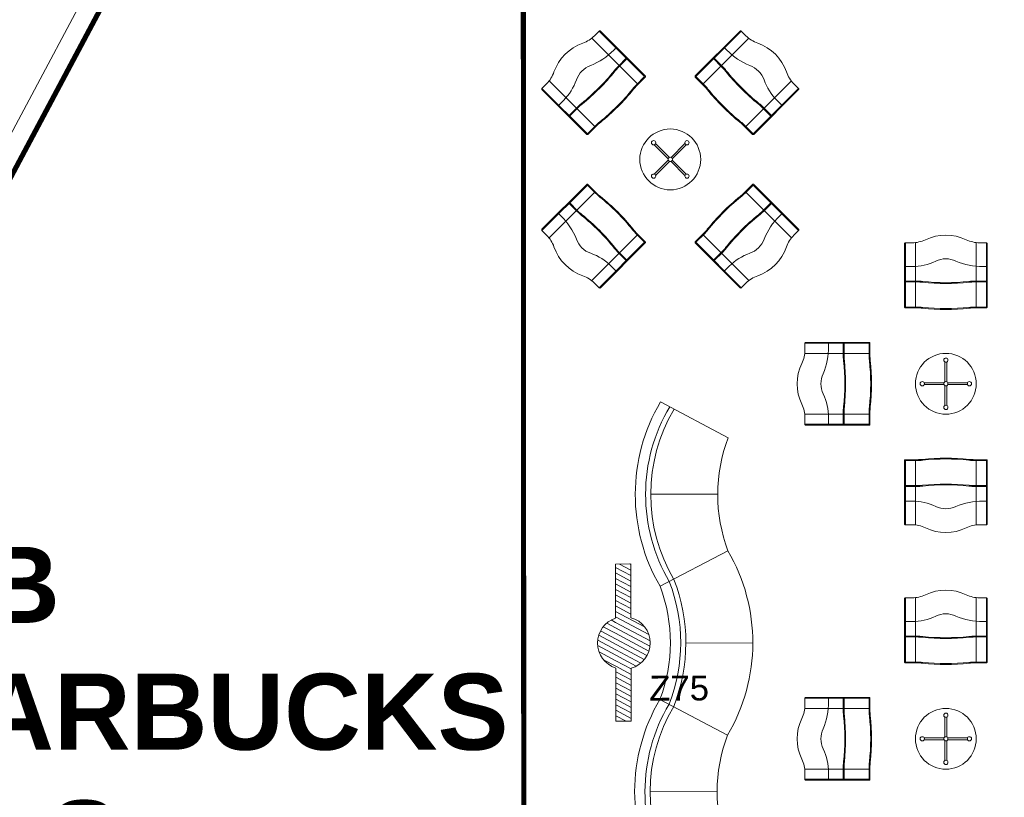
# Model space of a CAD drawing. Header units: millimetres. Extents: x 21148.2 to 21239.2, y 30135 to 30201.8.
# Tile 92 of 189: x 21158.9 to 21168.6, y 30165.1 to 30172.8. Entities that reach past the tile are written whole.
import ezdxf

# ---------------------------------------------------------------- set-up
doc = ezdxf.new("R2010")
doc.units = ezdxf.units.MM
for name, color, linetype, lineweight in [('AR-T1E-20-L1$0$ENHANCE PTB LVL 1 - BUILDING WALLS$0$A-FLOR-OTLN', 7, 'Continuous', 13), ('AR-T1E-20-L1$0$ENHANCE PTB LVL 1 - BUILDING WALLS$0$I-FURN', 7, 'Continuous', 13), ('AR-T1E-20-L1$0$ENHANCE PTB LVL 1 - FURNITURE$0$I-FURN', 7, 'Continuous', 13), ('AR-T1E-20-L1$0$ENHANCE PTB LVL 1 - FURNITURE$0$Seating', 7, 'Continuous', 13), ('AR-T1E-20-L1$0$IMPROVEMENTS - ENHANCE PTB LVL 1 - STEEL COLUMNS$0$EAST PTB LVL 1 - ADVERT$0$1$0$EAST  PTB LEVEL 1-ADVERTISE$0$Adver', 7, 'Continuous', 13), ('AR-T1E-20-L1$0$IMPROVEMENTS - ENHANCE PTB LVL 1 - STEEL COLUMNS$0$I-ANNO-XREF', 7, 'Continuous', 13), ('AR-T1E-20-L1$0$Seating', 7, 'Continuous', 13)]:
    doc.layers.add(name, color=color, linetype=linetype, lineweight=lineweight)
doc.styles.add('AR-T1E-20-L1$0$IMPROVEMENTS - ENHANCE PTB LVL 1 - STEEL COLUMNS$0$EAST PTB LVL 1 - ADVERT$0$1$0$EAST  PTB LEVEL 1-ADVERTISE$0$Standard', font='arial.ttf')
doc.styles.get("Standard").update_dxf_attribs({"font": 'arial.ttf'})

# ---------------------------------------------------------------- blocks, each defined once
blk = doc.blocks.new('AR-T1E-20-L1$0$IMPROVEMENTS - ENHANCE PTB LVL 1 - STEEL COLUMNS$0$EAST PTB LVL 1 - ADVERT')
at = {"layer": 'AR-T1E-20-L1$0$IMPROVEMENTS - ENHANCE PTB LVL 1 - STEEL COLUMNS$0$EAST PTB LVL 1 - ADVERT$0$1$0$EAST  PTB LEVEL 1-ADVERTISE$0$Adver'}
h = blk.add_hatch(dxfattribs=at)
h.set_pattern_fill('ANSI31', color=256, scale=15, angle=-73.39205, style=0)
h.set_pattern_definition([(331.607955, (160348.763, 183686.004), (22.645786, 41.896408), [])])
edge = h.paths.add_edge_path()
edge.add_line((240974.5, -43048.6), (241125.5, -43045.8))
edge.add_line((241125.5, -43045.8), (241125.5, -43576.3))
edge.add_arc((241055.1, -43825.8), 259.2, -74.244, 74.244, ccw=False)
edge.add_line((241125.5, -44075.3), (241125.5, -44595.8))
edge.add_line((241125.5, -44595.8), (240974.5, -44595.8))
edge.add_line((240974.5, -44595.8), (240974.5, -44072.2))
edge.add_arc((241055.1, -43825.8), 259.2, 108.09477, 251.90523, ccw=False)
edge.add_line((240974.5, -43579.4), (240974.5, -43048.6))
at = {"layer": 'AR-T1E-20-L1$0$IMPROVEMENTS - ENHANCE PTB LVL 1 - STEEL COLUMNS$0$EAST PTB LVL 1 - ADVERT$0$1$0$EAST  PTB LEVEL 1-ADVERTISE$0$Adver', "ltscale": 0.25}
blk.add_lwpolyline([(240974.5, -43048.6), (241125.5, -43045.8), (241125.5, -43576.3, -0.756898), (241125.5, -44075.3), (241125.5, -44595.8), (240974.5, -44595.8), (240974.5, -44072.2, -0.72528), (240974.5, -43579.4)], format="xyb", close=True, dxfattribs=at)
at = {"layer": 'AR-T1E-20-L1$0$IMPROVEMENTS - ENHANCE PTB LVL 1 - STEEL COLUMNS$0$EAST PTB LVL 1 - ADVERT$0$1$0$EAST  PTB LEVEL 1-ADVERTISE$0$Adver', "ltscale": 0.25, "insert": (241303.6, -44149.9), "char_height": 245, "attachment_point": 1, "style": 'AR-T1E-20-L1$0$IMPROVEMENTS - ENHANCE PTB LVL 1 - STEEL COLUMNS$0$EAST PTB LVL 1 - ADVERT$0$1$0$EAST  PTB LEVEL 1-ADVERTISE$0$Standard'}
blk.add_mtext_dynamic_manual_height_columns('Z75', width=1840.982, gutter_width=1000, heights=[0], dxfattribs=at)
blk = doc.blocks.new('AR-T1E-20-L1$0$ENHANCE PTB LVL 1 - FURNITURE$0$Center Table')
at = {"layer": 'AR-T1E-20-L1$0$ENHANCE PTB LVL 1 - FURNITURE$0$Seating'}
for p, q in [((-157.2, 145.2), (-19.5, 7.5)), ((-145.2, 157.2), (-7.5, 19.5)), ((7.5, 19.5), (145.2, 157.2)), ((19.5, 7.5), (157.2, 145.2)), ((-157.2, -145.2), (-19.5, -7.5)), ((-145.2, -157.2), (-7.5, -19.5)), ((7.5, -19.5), (145.2, -157.2)), ((19.5, -7.5), (157.2, -145.2))]:
    blk.add_line(p, q, dxfattribs=at)
for centre, radius in [((0, 0), 300), ((-164.7, 164.7), 20.9), ((164.7, 164.7), 20.9), ((0, 0), 20.9), ((-164.7, -164.7), 20.9), ((164.7, -164.7), 20.9)]:
    blk.add_circle(centre, radius, dxfattribs=at)
blk = doc.blocks.new('AR-T1E-20-L1$0$ENHANCE PTB LVL 1 - FURNITURE$0$wave seater')
at = {"layer": 'AR-T1E-20-L1$0$ENHANCE PTB LVL 1 - FURNITURE$0$I-FURN'}
for p, q in [((-317.4, 292.2), (312.3, 292.2)), ((-317.4, -292.8), (312.3, -292.8))]:
    blk.add_line(p, q, dxfattribs=at)
blk.add_lwpolyline([(-315.4, 391.7), (-315.4, 327.4, -0.112714), (-345.1, 197.2, 0.228329), (-345.1, -197.8, -0.112714), (-315.4, -328), (-315.4, -392.3, 0.414214), (-307.4, -400.3), (306.6, -400.3, 0.414214), (314.6, -392.3), (314.6, -278.7, -0.026921), (317.5, -225, 0.053882), (317.5, 224.3, -0.026921), (314.6, 278.1), (314.6, 391.7, 0.414214), (306.6, 399.7), (-307.4, 399.7, 0.414214)], format="xyb", close=True, dxfattribs=at)
for points in [[(-315.4, -392.3), (306.6, -392.3), (306.6, -278.7, -0.026921), (309.6, -224.1, 0.053882), (309.6, 223.5, -0.026921), (306.6, 278.1), (306.6, 391.7), (-315.4, 391.7)], [(-85.4, 399.7), (-85.4, 327.4, -0.112714), (-137.9, 97.4, 0.228329), (-137.9, -98, -0.099464), (-85.4, -360.2), (-85.4, -400.3)], [(55.8, -400.3), (55.8, -278.7, -0.026921), (58.7, -224.1, 0.053882), (58.7, 223.5, -0.026921), (55.8, 278.1), (55.8, 391.7)], [(63.8, -400.3), (63.8, -278.7, -0.026921), (66.7, -225, 0.053882), (66.7, 224.3, -0.026921), (63.8, 278.1), (63.8, 391.7)]]:
    blk.add_lwpolyline(points, format="xyb", dxfattribs=at)
blk = doc.blocks.new('AR-T1E-20-L1$0$6 Seater')
at = {"layer": 'AR-T1E-20-L1$0$Seating'}
for p, q in [((873.1, 1015.4), (873.1, 355)), ((3805.5, 1015.4), (3805.5, 355)), ((1781.7, 920.8), (1430.7, 252.5)), ((1430.7, 252.5), (1781.7, 920.8)), ((3247.9, 252.5), (2897, 920.8)), ((2339.3, 665.9), (2339.3, 5.6))]:
    blk.add_line(p, q, dxfattribs=at)
blk.add_lwpolyline([(1781.7, 920.8, 0.271722), (-35.5, 920.8), (315.4, 252.5, -0.183916), (1430.7, 252.5, 0.271722), (3247.9, 252.5, -0.183916), (4363.2, 252.5), (4714.1, 920.8, 0.271722), (2897, 920.8, -0.183916)], format="xyb", close=True, dxfattribs=at)
for points in [[(4667.8, 830.2, 0.27359), (2943.3, 830.2, -0.18798), (1735.4, 830.2, 0.27359), (10.8, 830.2)], [(4642, 786.5, 0.274256), (2965.6, 784.5, -0.189247), (1713, 784.5, 0.274256), (36.6, 786.5, 0.274256)]]:
    blk.add_lwpolyline(points, format="xyb", dxfattribs=at)

msp = doc.modelspace()

# ---------------------------------------------------------------- linework, layer by layer
at = {"layer": 'AR-T1E-20-L1$0$ENHANCE PTB LVL 1 - BUILDING WALLS$0$A-FLOR-OTLN', "ltscale": 0.25, "const_width": 0.05}
msp.add_lwpolyline([(21161.9487, 30177.1725), (21162.8658, 30177.1406, 0.281949), (21162.8966, 30175.263, 0.085536), (21163.8444, 30174.1239), (21163.8538, 30155.6832), (21154.5559, 30153.8579, -0.550633), (21151.7967, 30158.1308), (21161.9487, 30177.1725)], format="xyb", dxfattribs=at)
at = {"layer": 'AR-T1E-20-L1$0$ENHANCE PTB LVL 1 - BUILDING WALLS$0$I-FURN'}
msp.add_lwpolyline([(21151.6176, 30158.22), (21161.7802, 30177.2815, -0.430225), (21166.684, 30177.7857), (21178.8309, 30162.4488, -0.43714), (21176.9638, 30158.0531), (21154.5765, 30153.6581, -0.553804), (21151.6204, 30158.226)], format="xyb", dxfattribs=at)
msp.add_lwpolyline([(21151.7967, 30158.1308), (21161.9487, 30177.1725, -0.426961), (21166.5392, 30177.6463), (21178.6584, 30162.3445, -0.433306), (21176.9102, 30158.2464), (21154.5559, 30153.8579, -0.550633)], format="xyb", close=True, dxfattribs=at)

# ---------------------------------------------------------------- block references
at = {"layer": 'AR-T1E-20-L1$0$ENHANCE PTB LVL 1 - FURNITURE$0$I-FURN'}
for name, p, xscale, yscale, zscale, rotation in [('AR-T1E-20-L1$0$ENHANCE PTB LVL 1 - FURNITURE$0$wave seater', (21164.5379, 30172.1797), -0.001018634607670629, 0.001018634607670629, 0.001018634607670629, 134.9999999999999), ('AR-T1E-20-L1$0$ENHANCE PTB LVL 1 - FURNITURE$0$wave seater', (21166.0497, 30172.1797), 0.001018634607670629, 0.001018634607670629, 0.001018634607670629, 224.9999999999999), ('AR-T1E-20-L1$0$ENHANCE PTB LVL 1 - FURNITURE$0$wave seater', (21164.5383, 30170.6683), -0.001018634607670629, 0.001018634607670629, 0.001018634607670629, 225), ('AR-T1E-20-L1$0$ENHANCE PTB LVL 1 - FURNITURE$0$wave seater', (21166.0493, 30170.6683), 0.001018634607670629, 0.001018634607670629, 0.001018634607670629, 135), ('AR-T1E-20-L1$0$ENHANCE PTB LVL 1 - FURNITURE$0$wave seater', (21168.0111, 30170.2813), -0.001018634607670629, 0.001018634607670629, 0.001018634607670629, 90), ('AR-T1E-20-L1$0$ENHANCE PTB LVL 1 - FURNITURE$0$Center Table', (21168.0114, 30169.2125), -0.000999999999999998, 0.001, 0.001, 315.0000000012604), ('AR-T1E-20-L1$0$ENHANCE PTB LVL 1 - FURNITURE$0$wave seater', (21166.9427, 30169.2122), -0.001018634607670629, 0.001018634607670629, 0.001018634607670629, 180), ('AR-T1E-20-L1$0$ENHANCE PTB LVL 1 - FURNITURE$0$wave seater', (21168.0111, 30168.1438), 0.001018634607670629, 0.001018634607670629, 0.001018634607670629, 90.00000000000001), ('AR-T1E-20-L1$0$ENHANCE PTB LVL 1 - FURNITURE$0$wave seater', (21168.0111, 30166.7813), -0.001018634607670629, 0.001018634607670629, 0.001018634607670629, 90), ('AR-T1E-20-L1$0$ENHANCE PTB LVL 1 - FURNITURE$0$Center Table', (21168.0114, 30165.7125), -0.000999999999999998, 0.001, 0.001, 315.0000000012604), ('AR-T1E-20-L1$0$ENHANCE PTB LVL 1 - FURNITURE$0$wave seater', (21166.9427, 30165.7122), -0.001018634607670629, 0.001018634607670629, 0.001018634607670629, 180)]:
    msp.add_blockref(name, p, dxfattribs=dict(at, xscale=xscale, yscale=yscale, zscale=zscale, rotation=rotation))
at = {"layer": 'AR-T1E-20-L1$0$ENHANCE PTB LVL 1 - FURNITURE$0$I-FURN', "xscale": -0.0009999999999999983, "yscale": 0.001, "zscale": 0.001}
msp.add_blockref('AR-T1E-20-L1$0$ENHANCE PTB LVL 1 - FURNITURE$0$Center Table', (21165.2938, 30171.4242), dxfattribs=at)
at = {"layer": 'AR-T1E-20-L1$0$IMPROVEMENTS - ENHANCE PTB LVL 1 - STEEL COLUMNS$0$I-ANNO-XREF', "xscale": 0.001, "yscale": 0.001, "zscale": 0.001, "rotation": 0.2299050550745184}
msp.add_blockref('AR-T1E-20-L1$0$IMPROVEMENTS - ENHANCE PTB LVL 1 - STEEL COLUMNS$0$EAST PTB LVL 1 - ADVERT', (20923.6071, 30209.5152), dxfattribs=at)
at = {"layer": 'AR-T1E-20-L1$0$Seating', "ltscale": 10, "xscale": 0.001, "yscale": 0.001, "zscale": 0.001, "rotation": 89.87816470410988}
msp.add_blockref('AR-T1E-20-L1$0$6 Seater', (21166.1085, 30164.317), dxfattribs=at)

# ---------------------------------------------------------------- texts
at = {"insert": (21157.1212, 30167.6051, 10.8331), "char_height": 0.75, "width": 51.928496, "attachment_point": 1}
msp.add_mtext('{\\fArial|b1|i0|c0|p34;F&B\\PSTARBUCKS^J150 Sqm.}', dxfattribs=at)

doc.saveas('drawing.dxf')
